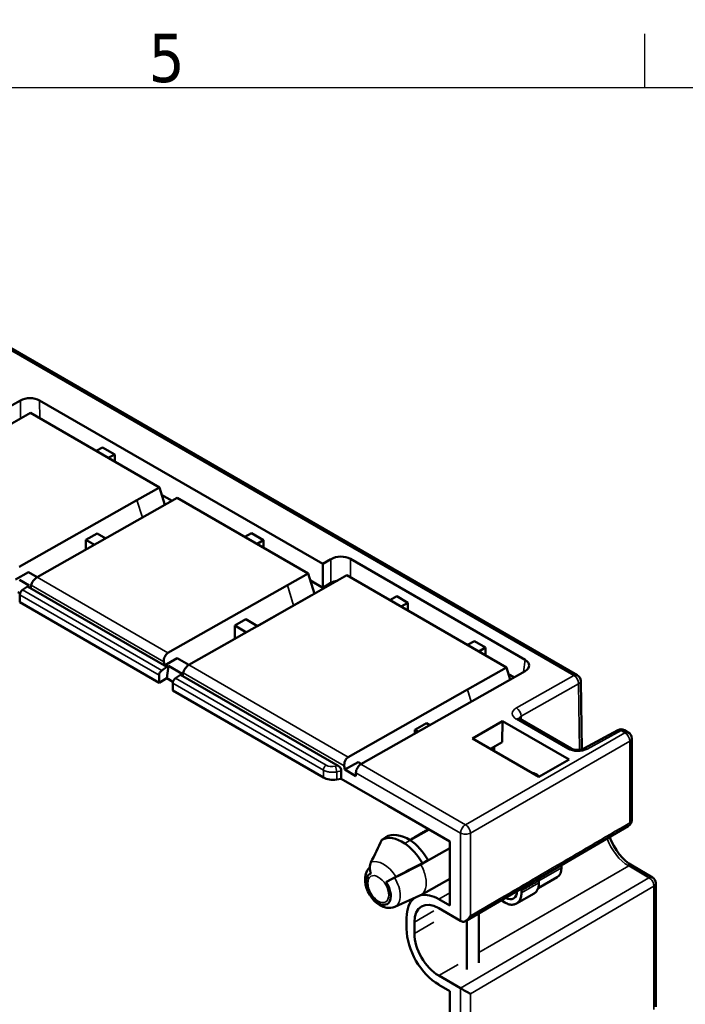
# Model space of a CAD drawing. Header units: millimetres. Extents: x 0 to 420, y 0 to 297.
# Tile 8 of 15: x 95 to 143, y 220 to 292. Entities that reach past the tile are written whole.
import ezdxf

# ---------------------------------------------------------------- set-up
doc = ezdxf.new("R2010")
doc.units = ezdxf.units.MM
doc.layers.get('0').update_dxf_attribs({"lineweight": 25})
for name, color, linetype, lineweight in [('Geometria schizzo (ISO)', 7, 'Continuous', 25), ('Simbolo (ISO)', 7, 'Continuous', 25), ('Visibile (ISO)', 7, 'Continuous', 50), ('Visibile sottile (ISO)', 7, 'Continuous', 35)]:
    doc.layers.add(name, color=color, linetype=linetype, lineweight=lineweight)
doc.styles.add('DEFAULT-ISO', font='TAHOMA.TTF')

# ---------------------------------------------------------------- blocks, each defined once
blk = doc.blocks.new('Bordi Default Border')
at = {"layer": 'Geometria schizzo (ISO)'}
blk.add_line((140, 287), (140, 290.9), dxfattribs=at)
at = {"layer": 'Geometria schizzo (ISO)', "flags": 128}
blk.add_lwpolyline([(10, 10), (10, 287), (410, 287), (410, 10), (10, 10)], dxfattribs=at)
at = {"layer": 'Simbolo (ISO)', "insert": (103.975, 287.326), "char_height": 3.5, "attachment_point": 7, "style": 'DEFAULT-ISO'}
blk.add_mtext('5', dxfattribs=at)

msp = doc.modelspace()

# ---------------------------------------------------------------- linework, layer by layer
at = {"layer": 'Visibile (ISO)'}
for p, q in [((83.665, 274.037), (135.091, 244.346)), ((94.68, 264.285), (84.064, 258.263)), ((96.073, 264.277), (116.627, 252.41)), ((94.049, 262.602), (95.397, 263.369)), ((95.397, 263.369), (104.761, 257.962)), ((100.637, 260.875), (100.173, 260.611)), ((100.637, 260.875), (101.519, 260.366)), ((101.054, 260.102), (101.519, 260.366)), ((101.519, 259.834), (101.519, 260.366)), ((103.138, 257.044), (104.761, 257.962)), ((104.761, 257.962), (105.148, 256.696)), ((104.922, 257.436), (105.679, 256.998)), ((103.138, 257.044), (94.582, 252.191)), ((104.599, 256.384), (106.058, 257.214)), ((106.058, 257.214), (115.566, 251.724)), ((104.599, 256.384), (95.883, 251.439)), ((100.238, 254.632), (99.428, 254.172)), ((100.869, 254.267), (100.238, 254.632)), ((110.977, 254.373), (111.442, 254.637)), ((111.442, 254.637), (112.324, 254.128)), ((99.428, 254.172), (99.428, 253.45)), ((99.428, 254.172), (100.059, 253.808)), ((112.324, 254.128), (111.859, 253.864)), ((112.324, 253.596), (112.324, 254.128)), ((117.219, 252.766), (116.627, 252.41)), ((116.627, 252.41), (116.628, 250.677)), ((131.315, 245.448), (118.633, 252.77)), ((95.26, 251.808), (94.325, 251.277)), ((95.891, 251.444), (95.26, 251.808)), ((114.058, 250.872), (115.566, 251.724)), ((115.566, 251.724), (116.016, 250.247)), ((94.616, 251.253), (95.323, 250.845)), ((115.497, 249.952), (118.37, 251.587)), ((115.726, 251.197), (116.628, 250.677)), ((117.219, 251.033), (116.628, 250.677)), ((118.37, 251.587), (129.953, 244.899)), ((94.491, 250.359), (94.648, 250.268)), ((94.826, 250.521), (95.198, 250.773)), ((95.323, 250.845), (95.198, 250.773)), ((95.427, 250.641), (95.198, 250.773)), ((95.198, 250.773), (105.31, 244.935)), ((95.464, 250.861), (95.427, 250.641)), ((114.058, 250.872), (105.387, 245.952)), ((94.632, 250.165), (94.632, 249.63)), ((104.744, 243.792), (94.632, 249.63)), ((115.497, 249.952), (106.903, 245.077)), ((115.785, 250.116), (114.509, 249.394)), ((121.994, 250.063), (121.497, 249.781)), ((122.803, 249.596), (121.994, 250.063)), ((122.307, 249.314), (122.803, 249.596)), ((122.803, 249.596), (122.803, 249.027)), ((111.886, 247.906), (114.509, 249.394)), ((111.043, 248.394), (110.233, 247.934)), ((111.889, 247.905), (111.043, 248.394)), ((110.233, 247.934), (110.233, 246.969)), ((110.233, 247.934), (111.079, 247.446)), ((106.908, 245.082), (110.233, 246.969)), ((110.233, 246.969), (110.236, 246.967)), ((127.132, 246.528), (127.629, 246.81)), ((127.629, 246.81), (128.438, 246.342)), ((128.438, 246.342), (127.942, 246.06)), ((128.438, 246.342), (128.438, 245.774)), ((105.093, 245.302), (105.13, 245.039)), ((106.065, 245.57), (105.13, 245.039)), ((106.911, 245.081), (106.065, 245.57)), ((107.293, 245.301), (107.296, 245.299)), ((104.938, 244.683), (105.31, 244.935)), ((105.13, 245.039), (105.31, 244.935)), ((105.435, 245.007), (105.31, 244.113)), ((105.435, 245.007), (105.31, 244.935)), ((105.435, 245.007), (106.425, 244.435)), ((106.484, 244.499), (106.447, 244.279)), ((131.305, 244.634), (119.384, 237.871)), ((129.953, 244.899), (127.116, 243.295)), ((130.222, 244.019), (129.953, 244.899)), ((104.744, 244.327), (104.744, 243.792)), ((105.31, 244.113), (104.744, 243.792)), ((105.31, 244.113), (105.75, 243.859)), ((105.734, 243.756), (105.734, 243.221)), ((105.927, 244.112), (106.3, 244.364)), ((106.425, 244.435), (106.3, 244.364)), ((106.447, 244.279), (106.3, 244.364)), ((106.3, 244.364), (117.732, 237.763)), ((130.508, 244.181), (130.1, 244.417)), ((135.415, 238.945), (135.341, 243.921)), ((116.666, 236.909), (105.734, 243.221)), ((127.116, 243.295), (118.477, 238.394)), ((127.479, 239.75), (129.672, 240.993)), ((129.65, 239.485), (129.672, 240.993)), ((134.503, 238.204), (129.672, 240.993)), ((130.918, 241.171), (134.657, 239.012)), ((124.159, 240.85), (123.298, 240.362)), ((123.298, 240.362), (123.298, 240.091)), ((123.534, 240.225), (123.298, 240.362)), ((124.159, 240.85), (124.396, 240.714)), ((135.568, 239.004), (138.027, 240.35)), ((138.517, 240.345), (138.795, 240.184)), ((132.311, 236.96), (127.479, 239.75)), ((128.786, 238.995), (129.65, 239.485)), ((139.045, 239.751), (139.045, 233.817)), ((129.069, 238.832), (129.074, 239.159)), ((119.181, 238.026), (118.221, 237.481)), ((119.181, 238.026), (119.418, 237.89)), ((134.503, 238.204), (132.311, 236.96)), ((117.967, 237.393), (117.967, 236.806)), ((118.184, 237.744), (118.221, 237.481)), ((119.027, 237.015), (118.221, 237.481)), ((117.632, 236.756), (117.967, 236.806)), ((121.361, 234.846), (117.967, 236.806)), ((119.027, 237.257), (119.027, 237.015)), ((121.361, 234.852), (121.361, 234.846)), ((121.361, 234.852), (125.851, 232.259)), ((121.361, 234.846), (121.366, 234.849)), ((124.345, 233.129), (122.975, 232.358)), ((138.797, 233.385), (126.985, 226.488)), ((123.738, 230.59), (125.851, 231.781)), ((125.851, 232.259), (125.851, 227.605)), ((123.738, 230.59), (124.275, 230.9)), ((133.947, 230.553), (133.947, 230.361)), ((139.076, 230.508), (140.547, 229.659)), ((123.732, 228.363), (125.851, 229.556)), ((132.257, 228.878), (133.637, 229.674)), ((132.314, 229.426), (132.314, 229.263)), ((140.797, 229.226), (140.797, 220.262)), ((121.842, 227.523), (123.677, 228.335)), ((125.851, 227.605), (125.038, 228.075)), ((130.686, 227.755), (131.959, 228.49)), ((131.042, 228.691), (131.042, 228.528)), ((126.626, 226.505), (125.038, 227.422)), ((129.563, 227.993), (129.839, 227.834)), ((122.704, 226.728), (122.704, 225.911)), ((127.937, 227.043), (127.937, 223.462)), ((123.27, 226.401), (123.27, 225.585)), ((127.088, 226.548), (127.088, 222.972)), ((126.626, 221.606), (125.038, 222.523)), ((125.851, 221.4), (125.038, 221.869)), ((125.851, 214.4), (125.851, 221.4))]:
    msp.add_line(p, q, dxfattribs=at)
at = {"layer": 'Visibile (ISO)', "flags": 128}
for points in [[(130.86, 241.215), (130.872, 241.202), (130.918, 241.171)], [(134.657, 239.012), (134.739, 238.974), (134.848, 238.941), (134.975, 238.918), (135.11, 238.91), (135.246, 238.916), (135.374, 238.935), (135.485, 238.967), (135.568, 239.004)], [(124.283, 233.165), (124.227, 233.132), (124.172, 233.099), (124.116, 233.066), (124.061, 233.033), (124.005, 233), (123.949, 232.967), (123.894, 232.934), (123.838, 232.901), (123.783, 232.869), (123.727, 232.836), (123.671, 232.803), (123.616, 232.77), (123.56, 232.737), (123.504, 232.704), (123.449, 232.671), (123.393, 232.638), (123.338, 232.605), (123.282, 232.572), (123.226, 232.539), (123.171, 232.507), (123.115, 232.474), (123.06, 232.441), (123.004, 232.408), (122.948, 232.375)], [(137.437, 232.591), (137.574, 232.264), (137.739, 231.944), (137.929, 231.637), (138.139, 231.35), (138.365, 231.088), (138.6, 230.858), (138.84, 230.663), (139.076, 230.508)], [(120.037, 230.402), (119.936, 230.29), (119.854, 230.169), (119.745, 229.911), (119.696, 229.648), (119.695, 229.385), (119.732, 229.125), (119.803, 228.87), (119.903, 228.622), (120.03, 228.386), (120.181, 228.164), (120.354, 227.962), (120.548, 227.784), (120.763, 227.634), (121.001, 227.519), (121.264, 227.45), (121.551, 227.445), (121.698, 227.472), (121.842, 227.523)], [(120.119, 230.751), (120.106, 230.723), (120.095, 230.694), (120.084, 230.664), (120.074, 230.633), (120.065, 230.602), (120.058, 230.57), (120.052, 230.538), (120.046, 230.505), (120.042, 230.472), (120.039, 230.438), (120.038, 230.404), (120.037, 230.37), (120.037, 230.335), (120.039, 230.3), (120.042, 230.265), (120.046, 230.229), (120.051, 230.194), (120.057, 230.159), (120.065, 230.124), (120.073, 230.088), (120.083, 230.053), (120.094, 230.018), (120.106, 229.983), (120.118, 229.948)], [(121.216, 229.315), (121.24, 229.328), (121.264, 229.342), (121.29, 229.356), (121.316, 229.37), (121.343, 229.385), (121.371, 229.4), (121.399, 229.415), (121.428, 229.431), (121.457, 229.447), (121.487, 229.463), (121.517, 229.479), (121.548, 229.496), (121.58, 229.512), (121.611, 229.529), (121.643, 229.546), (121.675, 229.563), (121.708, 229.58), (121.74, 229.598), (121.773, 229.615), (121.806, 229.632), (121.839, 229.649), (121.872, 229.667), (121.906, 229.684), (121.938, 229.701)], [(121.83, 229.637), (121.806, 229.625), (121.781, 229.613), (121.755, 229.6), (121.729, 229.586), (121.703, 229.573), (121.676, 229.559), (121.649, 229.545), (121.622, 229.531), (121.595, 229.517), (121.567, 229.503), (121.54, 229.488), (121.512, 229.474), (121.485, 229.46), (121.458, 229.446), (121.431, 229.431), (121.405, 229.417), (121.379, 229.404), (121.354, 229.39), (121.329, 229.377), (121.305, 229.363), (121.281, 229.351), (121.259, 229.338), (121.237, 229.326), (121.216, 229.315)], [(131.959, 228.49), (131.986, 228.507), (132.012, 228.525), (132.037, 228.544), (132.061, 228.565), (132.084, 228.587), (132.107, 228.611), (132.128, 228.636), (132.148, 228.663), (132.167, 228.69), (132.186, 228.72), (132.203, 228.75), (132.219, 228.782), (132.233, 228.815), (132.247, 228.85), (132.26, 228.885), (132.271, 228.922), (132.281, 228.961), (132.29, 229), (132.297, 229.041), (132.303, 229.083), (132.308, 229.126), (132.312, 229.17), (132.314, 229.216), (132.314, 229.263)], [(123.673, 228.343), (123.675, 228.344), (123.678, 228.345), (123.68, 228.346), (123.682, 228.347), (123.685, 228.348), (123.687, 228.349), (123.689, 228.35), (123.692, 228.351), (123.694, 228.352), (123.696, 228.353), (123.699, 228.354), (123.701, 228.355), (123.703, 228.356), (123.706, 228.358), (123.708, 228.359), (123.71, 228.36), (123.712, 228.361), (123.715, 228.362), (123.717, 228.363), (123.719, 228.365), (123.722, 228.366), (123.724, 228.367), (123.726, 228.368), (123.728, 228.369)], [(131.042, 228.528), (131.039, 228.436), (131.03, 228.348), (131.017, 228.265), (130.998, 228.188), (130.974, 228.115), (130.946, 228.047), (130.913, 227.985), (130.875, 227.928), (130.834, 227.876), (130.788, 227.83), (130.739, 227.79), (130.686, 227.755), (130.63, 227.727), (130.57, 227.704), (130.508, 227.688), (130.442, 227.678), (130.374, 227.674), (130.304, 227.676), (130.231, 227.686), (130.156, 227.701), (130.079, 227.724), (130.001, 227.754), (129.921, 227.79), (129.839, 227.834)], [(127.336, 226.861), (127.321, 226.836), (127.306, 226.812), (127.291, 226.788), (127.274, 226.764), (127.258, 226.741), (127.24, 226.718), (127.222, 226.696), (127.204, 226.675), (127.185, 226.653), (127.166, 226.633), (127.146, 226.613), (127.126, 226.593), (127.105, 226.575), (127.084, 226.557), (127.062, 226.54), (127.04, 226.523), (127.017, 226.508), (126.994, 226.493), (126.971, 226.48), (126.947, 226.467), (126.923, 226.456), (126.899, 226.446), (126.874, 226.437), (126.849, 226.43)]]:
    msp.add_lwpolyline(points, dxfattribs=at)
at = {"layer": 'Visibile (ISO)'}
for centre, start, end in [((134.841, 243.913), 0.85856, 60), ((138.267, 239.912), 60, 118.70673), ((138.545, 239.751), 0, 60), ((138.545, 233.817), 300.28851, 0), ((140.297, 229.226), 0, 60)]:
    msp.add_arc(centre, 0.5, start, end, dxfattribs=at)
for centre, major_axis, ratio, start_param, end_param in [((95.377, 263.858), (1, -0.009), 0.588924, 0.805883, 2.348014), ((117.937, 252.352), (-1, 0.009), 0.588924, 3.947476, 5.518272), ((95.818, 251.065), (-0.307, -0.399), 0.470049, 3.980383, 5.559906), ((117.937, 250.619), (1, -0.009), 0.588924, 1.848108, 2.376679), ((94.844, 250.288), (-0.15, -0.26), 0.57735, 4.014257, 5.497787), ((105.446, 245.506), (-0.168, -0.476), 0.665473, 3.794342, 5.373865), ((130.598, 245.042), (1.007, 0.004), 0.572251, 5.488483, 7.059279), ((104.956, 244.45), (-0.15, -0.26), 0.57735, 4.014257, 5.497787), ((106.838, 244.703), (-0.307, -0.399), 0.470049, 3.980383, 5.559906), ((105.946, 243.878), (-0.15, -0.26), 0.57735, 4.014257, 5.497787), ((118.537, 237.948), (-0.168, -0.476), 0.665473, 3.794342, 5.373865), ((117.722, 237.523), (0.194, -0.254), 0.590527, 0.657897, 2.185102), ((119.381, 237.461), (0.25, 0.433), 0.57735, 0.776672, 2.356194), ((117.373, 237.31), (1, -0.007), 0.57229, 3.931279, 4.978476), ((132.129, 235.435), (-0.946, 1.763), 0.597134, 5.393041, 5.78444), ((647.868, -169.954), (346.437, -600.046), 0.785161, 3.629836, 3.632972), ((122.383, 229.808), (-1.485, 2.573), 0.57735, 5.410521, 6.273401), ((699.377, -679.965), (-540.43, 936.053), 0.785161, 0.052397, 0.052801), ((122.781, 230.031), (-1.633, 2.519), 0.603833, 5.382091, 6.251677), ((122.775, 230.034), (-1.5, 2.598), 0.57735, 4.712389, 5.410521), ((122.383, 229.808), (-1.485, 2.573), 0.57735, 4.722174, 5.410521), ((-375.678, -61.172), (961.433, 501.552), 0.030216, 1.00825, 1.008763), ((-132.358, 79.638), (-522.605, -272.628), 0.030216, 4.184564, 4.188747), ((55.653, 171.601), (616.589, 321.657), 0.030216, 1.444212, 1.447336), ((132.887, 230.973), (0.75, -1.299), 0.57735, 0, 0.785398), ((120.667, 228.817), (-0.632, 1.094), 0.57735, 6.159184, 11.119575), ((133.022, 229.018), (-0.5, 0.866), 0.57735, 0.540614, 0.785398), ((131.749, 228.283), (0.5, -0.866), 0.57735, 3.695998, 3.926991), ((125.038, 225.38), (-1.65, 2.858), 0.57735, 0.08349, 0.785398), ((125.038, 225.38), (-1.65, 2.858), 0.57735, 5.497787, 6.085279), ((125.038, 225.381), (-1.65, 2.858), 0.57735, 6.085509, 6.085519), ((129.846, 229.218), (0.625, -1.083), 0.57735, 5.536702, 7.035312), ((125.038, 225.38), (-1.25, 2.165), 0.57735, 5.497787, 7.068583), ((125.038, 224.564), (-1.65, 2.858), 0.57735, 0.785398, 2.356194), ((126.979, 226.709), (0.5, 0), 0.57735, 3.926991, 4.449789), ((125.038, 224.564), (-1.25, 2.165), 0.57735, 0.785398, 2.356194), ((126.979, 221.81), (0.5, 0), 0.57735, 3.926991, 3.935717), ((126.979, 221.402), (-0.5, 0.286), 0.003779, 3.920427, 5.491223)]:
    msp.add_ellipse(centre, major_axis=major_axis, ratio=ratio, start_param=start_param, end_param=end_param, dxfattribs=at)
at = {"layer": 'Visibile sottile (ISO)'}
for p, q in [((134.844, 244.323), (83.418, 274.014)), ((94.68, 262.961), (94.68, 264.285)), ((96.073, 264.277), (96.074, 262.978)), ((103.138, 257.044), (103.526, 255.775)), ((117.219, 251.033), (117.219, 252.766)), ((118.633, 252.77), (118.633, 251.435)), ((95.883, 251.439), (105.387, 245.952)), ((94.826, 250.521), (104.938, 244.683)), ((105.093, 245.302), (95.464, 250.861)), ((114.058, 250.872), (114.509, 249.394)), ((104.744, 244.327), (94.632, 250.165)), ((131.192, 244.569), (131.315, 245.448)), ((118.184, 237.744), (106.484, 244.499)), ((106.903, 245.077), (118.477, 238.394)), ((116.666, 237.444), (105.734, 243.756)), ((105.927, 244.112), (116.86, 237.8)), ((134.844, 244.323), (130.671, 241.957)), ((127.386, 242.41), (127.116, 243.295)), ((131.022, 241.35), (135.194, 243.716)), ((135.194, 243.716), (135.266, 238.918)), ((130.671, 241.148), (134.41, 238.989)), ((131.025, 241.109), (131.022, 241.35)), ((138.548, 240.161), (126.982, 233.484)), ((135.812, 238.975), (138.27, 240.322)), ((138.27, 240.322), (138.548, 240.161)), ((127.336, 232.872), (138.901, 239.549)), ((138.901, 239.549), (138.901, 233.615)), ((116.666, 236.909), (116.666, 237.444)), ((117.536, 237.72), (117.732, 237.763)), ((117.967, 237.393), (117.632, 237.319)), ((117.632, 237.319), (117.632, 236.756)), ((119.384, 237.871), (126.982, 233.484)), ((126.626, 232.87), (119.027, 237.257)), ((122.566, 232.119), (122.96, 232.368)), ((126.626, 232.87), (126.626, 226.505)), ((127.336, 226.861), (127.336, 232.872)), ((127.937, 224.196), (138.826, 230.484)), ((133.947, 230.361), (132.314, 229.418)), ((138.826, 230.484), (140.297, 229.634)), ((140.297, 229.634), (126.629, 221.604)), ((127.336, 221.199), (140.654, 229.024)), ((132.314, 229.263), (131.042, 228.528)), ((140.654, 220.06), (140.654, 229.024)), ((125.851, 228.544), (125.038, 228.075)), ((131.042, 228.691), (131.045, 228.693)), ((124.684, 227.218), (123.27, 226.401)), ((124.684, 226.401), (123.27, 225.585)), ((125.038, 222.523), (126.452, 223.339)), ((126.626, 212.105), (126.626, 221.606)), ((127.336, 221.199), (127.336, 212.107))]:
    msp.add_line(p, q, dxfattribs=at)
at = {"layer": 'Visibile sottile (ISO)', "flags": 128}
for points in [[(117.632, 237.319), (117.586, 237.311), (117.539, 237.304), (117.493, 237.298), (117.447, 237.294), (117.401, 237.291), (117.356, 237.29), (117.31, 237.289), (117.266, 237.29), (117.222, 237.293), (117.178, 237.296), (117.135, 237.3), (117.093, 237.306), (117.051, 237.313), (117.011, 237.32), (116.971, 237.329), (116.932, 237.338), (116.895, 237.349), (116.858, 237.36), (116.823, 237.372), (116.789, 237.385), (116.756, 237.399), (116.725, 237.413), (116.695, 237.428), (116.666, 237.444)], [(138.901, 233.615), (138.551, 233.41), (138.2, 233.205), (137.85, 233.001), (137.499, 232.796), (137.149, 232.591), (136.799, 232.387), (136.448, 232.182), (136.098, 231.977), (135.747, 231.772), (135.397, 231.568), (135.046, 231.363), (134.696, 231.158), (134.345, 230.954), (133.995, 230.749), (133.644, 230.544), (133.294, 230.34), (132.943, 230.135), (132.593, 229.93), (132.242, 229.726), (131.892, 229.521), (131.542, 229.317), (131.191, 229.112), (130.841, 228.907), (130.49, 228.703), (130.14, 228.498), (129.789, 228.293), (129.439, 228.089), (129.088, 227.884), (128.738, 227.679), (128.387, 227.475), (128.037, 227.27), (127.686, 227.066), (127.336, 226.861)], [(123.728, 228.369), (123.791, 228.408), (123.848, 228.453), (123.902, 228.504), (123.95, 228.563), (123.993, 228.628), (124.031, 228.7), (124.062, 228.778), (124.088, 228.862), (124.108, 228.951), (124.122, 229.045), (124.13, 229.143), (124.132, 229.245), (124.129, 229.35), (124.12, 229.458), (124.105, 229.568), (124.085, 229.68), (124.06, 229.794), (124.029, 229.908), (123.993, 230.023), (123.952, 230.139), (123.906, 230.253), (123.855, 230.367), (123.799, 230.48), (123.738, 230.59)], [(131.045, 228.693), (131.098, 228.723), (131.151, 228.754), (131.203, 228.784), (131.256, 228.815), (131.309, 228.846), (131.362, 228.876), (131.415, 228.907), (131.468, 228.937), (131.521, 228.968), (131.574, 228.998), (131.627, 229.029), (131.68, 229.059), (131.732, 229.09), (131.785, 229.12), (131.838, 229.151), (131.891, 229.182), (131.944, 229.212), (131.997, 229.243), (132.05, 229.273), (132.103, 229.304), (132.156, 229.334), (132.209, 229.365), (132.262, 229.395), (132.314, 229.426)]]:
    msp.add_lwpolyline(points, dxfattribs=at)
at = {"layer": 'Visibile sottile (ISO)'}
for centre, major_axis, ratio, start_param, end_param in [((134.841, 243.913), (0.25, 0.433), 0.57735, 0, 0.776672), ((134.841, 243.913), (-0.247, 0.435), 0.582279, 3.948922, 5.502266), ((134.841, 243.913), (0.5, 0.007), 0.567186, 5.489211, 6.283185), ((131.378, 241.549), (1, -0.008), 0.572202, 2.360555, 3.931352), ((130.668, 241.547), (-0.247, 0.435), 0.582279, 3.948922, 5.502266), ((130.668, 240.738), (0.25, 0.433), 0.57735, 0.000003, 0.776672), ((131.375, 241.139), (0.5, -0.015), 0.576812, 2.373916, 3.002688), ((138.267, 239.912), (-0.24, 0.439), 0.572202, 5.510838, 6.283185), ((138.267, 239.912), (0.25, 0.433), 0.57735, 0, 0.776672), ((138.545, 239.751), (0.25, 0.433), 0.57735, 0, 0.776672), ((138.545, 239.751), (0.25, -0.433), 0.587382, 0.785436, 2.356156), ((138.545, 239.751), (0.5, 0), 0.57735, 5.506514, 6.283185), ((134.407, 238.579), (0.25, 0.433), 0.57735, 0.000005, 0.776672), ((135.117, 239.39), (-1, 0.007), 0.57229, 0.789686, 2.343029), ((135.808, 238.565), (-0.24, 0.439), 0.572202, 5.510838, 6.283189), ((116.878, 237.566), (-0.15, -0.26), 0.57735, 4.014257, 5.497787), ((117.355, 238.135), (-0.699, -0.058), 0.625236, 0.733453, 1.780651), ((117.555, 237.487), (0.064, -0.293), 0.167102, 0.927166, 2.45437), ((138.545, 233.817), (0.5, 0), 0.57735, 5.506514, 6.283185), ((126.979, 233.074), (0.25, 0.433), 0.57735, 0.776672, 2.356194), ((126.979, 233.074), (-0.25, 0.433), 0.587382, 3.927029, 5.497749), ((138.545, 233.817), (0.252, -0.432), 0.584065, 0, 0.782487), ((126.979, 233.074), (-0.5, 0), 0.57735, 0.785398, 2.364921), ((138.826, 232.525), (1.25, -2.165), 0.57735, 4.407266, 5.497787), ((121.029, 229.026), (-0.976, 1.691), 0.57735, 4.778711, 6.216863), ((138.826, 230.075), (0.25, 0.433), 0.57735, 0, 0.785398), ((121.041, 229.033), (0.856, -1.482), 0.57735, 6.221282, 7.929138), ((140.297, 229.226), (0.25, 0.433), 0.57735, 0, 0.785398), ((140.297, 229.226), (-0.253, 0.431), 0.582367, 3.922589, 5.493386), ((131.752, 228.285), (0.5, -0.866), 0.57735, 3.695964, 3.926991), ((140.297, 229.226), (0.5, 0), 0.57735, 5.506514, 6.283185)]:
    msp.add_ellipse(centre, major_axis=major_axis, ratio=ratio, start_param=start_param, end_param=end_param, dxfattribs=at)
msp.add_ellipse((120.654, 228.81), major_axis=(-0.535, 0.927), ratio=0.57735, dxfattribs=at)

# ---------------------------------------------------------------- block references
msp.add_blockref('Bordi Default Border', (0, 0))

doc.saveas('drawing.dxf')
